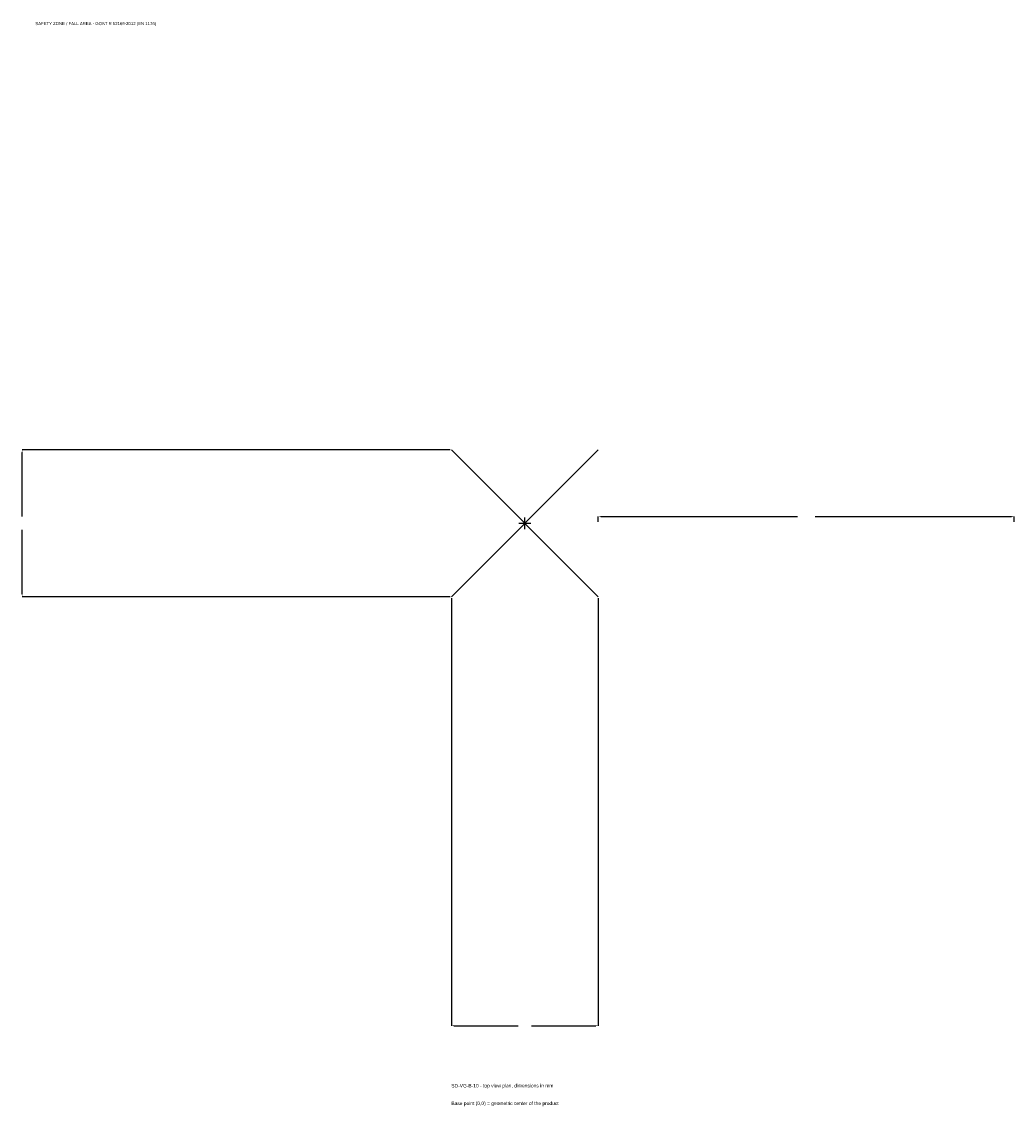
# Model space of a CAD drawing. Extents: x -1814 to 1765, y -2103 to 1809.
import ezdxf

# ---------------------------------------------------------------- set-up
doc = ezdxf.new("R2010")
doc.units = 0
for name, color, linetype in [('GP_MAF_zona_bezopasnosti', 1, 'Continuous'), ('ZSK_DANNYE', 3, 'Continuous'), ('ZSK_KONTUR', 7, 'Continuous'), ('ZSK_RAZMERY', 8, 'Continuous')]:
    doc.layers.add(name, color=color, linetype=linetype)
doc.dimstyles.new('ORION', dxfattribs={"dimtxt": 15.9, "dimasz": 9.54, "dimexe": 1.25, "dimexo": 4.77, "dimtad": 1, "dimcen": 2.5, "dimazin": 3, "dimtfac": 1, "dimtmove": 0, "dimatfit": 3})

# ---------------------------------------------------------------- blocks, each defined once
blk = doc.blocks.new('_CLOSEDFILLED')
at = {"color": 0, "linetype": 'BYBLOCK'}
blk.add_solid([(-1, 0.16), (0, 0), (-1, -0.16)], dxfattribs=at)
blk = doc.blocks.new('*D1')
for p, q in [((-265, -269.77), (-265, -1812.7)), ((265, -269.77), (265, -1812.7)), ((-255.46, -1812.7), (-23.85, -1812.7)), ((23.85, -1812.7), (255.46, -1812.7))]:
    blk.add_line(p, q)
at = {"layer": 'Defpoints'}
for p in [(-265, -265), (265, -265), (-265, -1812.7)]:
    blk.add_point(p, dxfattribs=at)
at = {"layer": 'ZSK_RAZMERY', "xscale": 9.54, "yscale": 9.54, "rotation": 180}
blk.add_blockref('_CLOSEDFILLED', (-265, -1812.7), dxfattribs=at)
at = {"layer": 'ZSK_RAZMERY', "xscale": 9.54, "yscale": 9.54}
blk.add_blockref('_CLOSEDFILLED', (265, -1812.7), dxfattribs=at)
blk = doc.blocks.new('*D2')
for p, q in [((-269.77, 265), (-1812.7, 265)), ((-1812.7, 23.85), (-1812.7, 255.46)), ((-1812.7, -255.46), (-1812.7, -23.85)), ((-269.77, -265), (-1812.7, -265))]:
    blk.add_line(p, q)
at = {"layer": 'Defpoints'}
for p in [(-265, 265), (-1812.7, -265), (-265, -265)]:
    blk.add_point(p, dxfattribs=at)
at = {"layer": 'ZSK_RAZMERY', "xscale": 9.54, "yscale": 9.54}
for p, rotation in [((-1812.7, 265), 90), ((-1812.7, -265), 270)]:
    blk.add_blockref('_CLOSEDFILLED', p, dxfattribs=dict(at, rotation=rotation))
blk = doc.blocks.new('*D3')
for p, q in [((265, 4.77), (265, 23.85)), ((274.54, 23.85), (983.2, 23.85)), ((1046.8, 23.85), (1755.46, 23.85)), ((1765, 4.77), (1765, 23.85))]:
    blk.add_line(p, q)
at = {"layer": 'Defpoints'}
for p in [(265, 23.85), (265, 0), (1765, 0)]:
    blk.add_point(p, dxfattribs=at)
at = {"layer": 'ZSK_RAZMERY', "xscale": 9.54, "yscale": 9.54, "rotation": 180}
blk.add_blockref('_CLOSEDFILLED', (265, 23.85), dxfattribs=at)
at = {"layer": 'ZSK_RAZMERY', "xscale": 9.54, "yscale": 9.54}
blk.add_blockref('_CLOSEDFILLED', (1765, 23.85), dxfattribs=at)
blk = doc.blocks.new('B1')
at = {"layer": 'ZSK_KONTUR'}
for p, q in [((-265, -265), (265, 265)), ((-265, 265), (265, -265))]:
    blk.add_line(p, q, dxfattribs=at)
at = {"layer": 'ZSK_RAZMERY'}
for p, q in [((-21.2, 0), (21.2, 0)), ((0, -21.2), (0, 21.2))]:
    blk.add_line(p, q, dxfattribs=at)
at = {"layer": 'GP_MAF_zona_bezopasnosti', "color": 1}
blk.add_text('SAFETY ZONE / FALL AREA - GOST R 52169-2012 (EN 1176)', height=11.13, dxfattribs=at).set_placement((-1765, 1796.8))
at = {"layer": 'ZSK_RAZMERY'}
dim = blk.add_linear_dim(base=(-1812.7, -265), p1=(-265, -265), p2=(-265, 265), angle=90, dimstyle='ORION', dxfattribs=at)
dim.commit()
dim.dimension.update_dxf_attribs({"geometry": '*D2', "text_midpoint": (-1812.7, 0)})
for base, p1, p2, picture, middle in [((265, 23.85), (265, 0), (1765, 0), '*D3', (1015, 23.85)), ((-265, -1812.7), (-265, -265), (265, -265), '*D1', (0, -1812.7))]:
    dim = blk.add_linear_dim(base=base, p1=p1, p2=p2, dimstyle='ORION', dxfattribs=at)
    dim.commit()
    dim.dimension.update_dxf_attribs({"geometry": picture, "text_midpoint": middle})

msp = doc.modelspace()

# ---------------------------------------------------------------- block references
msp.add_blockref('B1', (0, 0))

# ---------------------------------------------------------------- texts
at = {"layer": 'ZSK_DANNYE', "color": 3}
msp.add_text('SD-VG-B-10 - top view plan, dimensions in mm', height=12.72, dxfattribs=at).set_placement((-265, -2035.3))
at = {"layer": 'ZSK_DANNYE', "color": 7}
msp.add_text('Base point (0,0) = geometric center of the product', height=12.72, dxfattribs=at).set_placement((-265, -2098.9))

doc.saveas('drawing.dxf')
